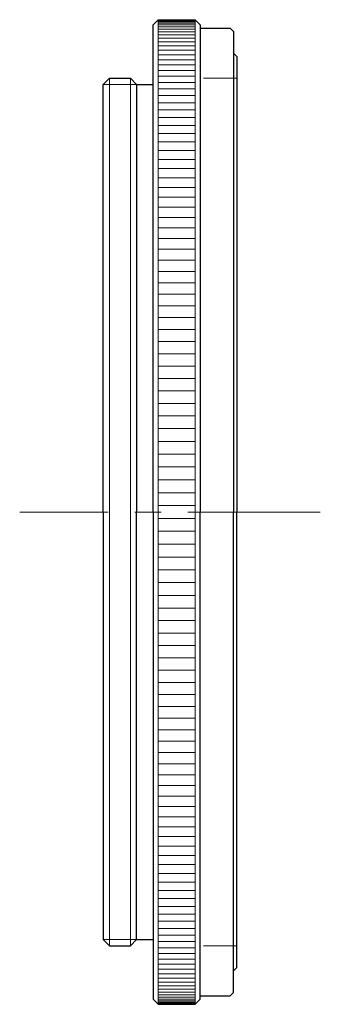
# Model space of a CAD drawing. Header units: millimetres. Extents: x 41 to 59, y 20.5 to 79.5.
import ezdxf

# ---------------------------------------------------------------- set-up
doc = ezdxf.new("R2010")
doc.units = ezdxf.units.MM
doc.header["$LTSCALE"] = 0.25
doc.linetypes.add('CENTER', pattern=[50.8, 31.75, -6.35, 6.35, -6.35])
doc.layers.add('00_補助線', color=252, linetype='Continuous', lineweight=0, plot=False)
doc.layers.add('01_中心線', color=1, linetype='CENTER', lineweight=20)
doc.layers.add('画層1', color=7, linetype='Continuous', lineweight=30)

msp = doc.modelspace()

# ---------------------------------------------------------------- linework, layer by layer
at = {"layer": '00_補助線'}
for p, q in [((54, 76), (52, 76)), ((54, 24), (52, 24))]:
    msp.add_line(p, q, dxfattribs=at)
at = {"layer": '01_中心線'}
msp.add_line((59, 50), (41, 50), dxfattribs=at)
at = {"layer": '画層1'}
for p, q in [((49, 79.2), (49.3, 79.5)), ((49, 50), (49, 79.2)), ((49.3, 79.5), (51.5, 79.5)), ((51.5, 79.5), (51.8, 79.2)), ((51.8, 79.2), (51.8, 50)), ((51.8, 79), (53.6, 79)), ((53.6, 79), (53.8, 78.8)), ((53.8, 78.8), (53.8, 50)), ((53.8, 77.5), (53.8, 77.5)), ((53.8, 77.5), (54, 77.3)), ((54, 77.3), (54, 50)), ((46, 75.625), (46.375, 76)), ((46, 50), (46, 75.625)), ((46.375, 76), (47.625, 76)), ((47.625, 76), (48, 75.625)), ((48, 75.625), (48, 75.625)), ((48, 75.625), (49, 75.625)), ((48, 75.625), (48, 50)), ((46, 50), (46, 24.375)), ((48, 24.375), (48, 50)), ((49, 50), (49, 20.8)), ((51.8, 20.8), (51.8, 50)), ((53.8, 21.2), (53.8, 50)), ((54, 22.7), (54, 50)), ((46, 24.375), (46.375, 24)), ((47.625, 24), (48, 24.375)), ((48, 24.375), (48, 24.375)), ((48, 24.375), (49, 24.375)), ((46.375, 24), (47.625, 24)), ((53.8, 22.5), (54, 22.7)), ((53.8, 22.5), (53.8, 22.5)), ((49, 20.8), (49.3, 20.5)), ((51.5, 20.5), (51.8, 20.8)), ((51.8, 21), (53.6, 21)), ((53.6, 21), (53.8, 21.2)), ((49.3, 20.5), (51.5, 20.5))]:
    msp.add_line(p, q, dxfattribs=at)
at = {"layer": '画層1', "lineweight": 9}
for p, q in [((49.3, 79.5), (49.3, 50)), ((51.5, 79.437), (49.3, 79.437)), ((51.5, 79.376), (49.3, 79.376)), ((51.5, 79.296), (49.3, 79.296)), ((51.5, 79.195), (49.3, 79.195)), ((51.5, 79.074), (49.3, 79.074)), ((51.5, 79.5), (51.5, 50)), ((51.5, 78.933), (49.3, 78.933)), ((51.5, 78.773), (49.3, 78.773)), ((51.5, 78.592), (49.3, 78.592)), ((51.5, 78.392), (49.3, 78.392)), ((51.5, 78.173), (49.3, 78.173)), ((51.5, 77.934), (49.3, 77.934)), ((51.5, 77.677), (49.3, 77.677)), ((51.5, 77.4), (49.3, 77.4)), ((51.5, 77.104), (49.3, 77.104)), ((51.5, 76.79), (49.3, 76.79)), ((51.5, 76.458), (49.3, 76.458)), ((46.375, 76), (46.375, 50)), ((47.625, 76), (47.625, 50)), ((51.5, 76.107), (49.3, 76.107)), ((51.5, 75.739), (49.3, 75.739)), ((51.5, 75.352), (49.3, 75.352)), ((51.5, 74.949), (49.3, 74.949)), ((51.5, 74.528), (49.3, 74.528)), ((51.5, 74.091), (49.3, 74.091)), ((51.5, 73.637), (49.3, 73.637)), ((51.5, 73.167), (49.3, 73.167)), ((51.5, 72.681), (49.3, 72.681)), ((51.5, 72.179), (49.3, 72.179)), ((51.5, 71.663), (49.3, 71.663)), ((51.5, 71.131), (49.3, 71.131)), ((51.5, 70.585), (49.3, 70.585)), ((51.5, 70.025), (49.3, 70.025)), ((51.5, 69.451), (49.3, 69.451)), ((51.5, 68.863), (49.3, 68.863)), ((51.5, 68.263), (49.3, 68.263)), ((51.5, 67.651), (49.3, 67.651)), ((51.5, 67.026), (49.3, 67.026)), ((51.5, 66.389), (49.3, 66.389)), ((51.5, 65.742), (49.3, 65.742)), ((51.5, 65.083), (49.3, 65.083)), ((51.5, 64.414), (49.3, 64.414)), ((51.5, 63.736), (49.3, 63.736)), ((51.5, 63.048), (49.3, 63.048)), ((51.5, 62.35), (49.3, 62.35)), ((51.5, 61.645), (49.3, 61.645)), ((51.5, 60.931), (49.3, 60.931)), ((51.5, 60.21), (49.3, 60.21)), ((51.5, 59.482), (49.3, 59.482)), ((51.5, 58.748), (49.3, 58.748)), ((51.5, 58.007), (49.3, 58.007)), ((51.5, 57.262), (49.3, 57.262)), ((51.5, 56.511), (49.3, 56.511)), ((51.5, 55.755), (49.3, 55.755)), ((51.5, 54.996), (49.3, 54.996)), ((51.5, 54.233), (49.3, 54.233)), ((51.5, 53.467), (49.3, 53.467)), ((51.5, 52.699), (49.3, 52.699)), ((51.5, 51.929), (49.3, 51.929)), ((51.5, 51.158), (49.3, 51.158)), ((51.5, 50.386), (49.3, 50.386)), ((46.375, 24), (46.375, 50)), ((47.625, 24), (47.625, 50)), ((49.3, 20.5), (49.3, 50)), ((51.5, 49.614), (49.3, 49.614)), ((51.5, 20.5), (51.5, 50)), ((51.5, 48.842), (49.3, 48.842)), ((51.5, 48.071), (49.3, 48.071)), ((51.5, 47.301), (49.3, 47.301)), ((51.5, 46.533), (49.3, 46.533)), ((51.5, 45.767), (49.3, 45.767)), ((51.5, 45.004), (49.3, 45.004)), ((51.5, 44.245), (49.3, 44.245)), ((51.5, 43.489), (49.3, 43.489)), ((51.5, 42.738), (49.3, 42.738)), ((51.5, 41.993), (49.3, 41.993)), ((51.5, 41.252), (49.3, 41.252)), ((51.5, 40.518), (49.3, 40.518)), ((51.5, 39.79), (49.3, 39.79)), ((51.5, 39.069), (49.3, 39.069)), ((51.5, 38.355), (49.3, 38.355)), ((51.5, 37.65), (49.3, 37.65)), ((51.5, 36.952), (49.3, 36.952)), ((51.5, 36.264), (49.3, 36.264)), ((51.5, 35.586), (49.3, 35.586)), ((51.5, 34.917), (49.3, 34.917)), ((51.5, 34.258), (49.3, 34.258)), ((51.5, 33.611), (49.3, 33.611)), ((51.5, 32.974), (49.3, 32.974)), ((51.5, 32.349), (49.3, 32.349)), ((51.5, 31.737), (49.3, 31.737)), ((51.5, 31.137), (49.3, 31.137)), ((51.5, 30.549), (49.3, 30.549)), ((51.5, 29.975), (49.3, 29.975)), ((51.5, 29.415), (49.3, 29.415)), ((51.5, 28.869), (49.3, 28.869)), ((51.5, 28.337), (49.3, 28.337)), ((51.5, 27.821), (49.3, 27.821)), ((51.5, 27.319), (49.3, 27.319)), ((51.5, 26.833), (49.3, 26.833)), ((51.5, 26.363), (49.3, 26.363)), ((51.5, 25.909), (49.3, 25.909)), ((51.5, 25.472), (49.3, 25.472)), ((51.5, 25.051), (49.3, 25.051)), ((51.5, 24.648), (49.3, 24.648)), ((51.5, 24.261), (49.3, 24.261)), ((51.5, 23.893), (49.3, 23.893)), ((51.5, 23.542), (49.3, 23.542)), ((51.5, 23.21), (49.3, 23.21)), ((51.5, 22.896), (49.3, 22.896)), ((51.5, 22.6), (49.3, 22.6)), ((51.5, 22.323), (49.3, 22.323)), ((51.5, 22.066), (49.3, 22.066)), ((51.5, 21.827), (49.3, 21.827)), ((51.5, 21.608), (49.3, 21.608)), ((51.5, 21.408), (49.3, 21.408)), ((51.5, 21.227), (49.3, 21.227)), ((51.5, 21.067), (49.3, 21.067)), ((51.5, 20.926), (49.3, 20.926)), ((51.5, 20.805), (49.3, 20.805)), ((51.5, 20.704), (49.3, 20.704)), ((51.5, 20.624), (49.3, 20.624)), ((51.5, 20.563), (49.3, 20.563))]:
    msp.add_line(p, q, dxfattribs=at)
at = {"layer": '画層1', "lineweight": 20}
for p, q in [((46, 75.625), (48, 75.625)), ((46, 24.375), (48, 24.375))]:
    msp.add_line(p, q, dxfattribs=at)

doc.saveas('drawing.dxf')
